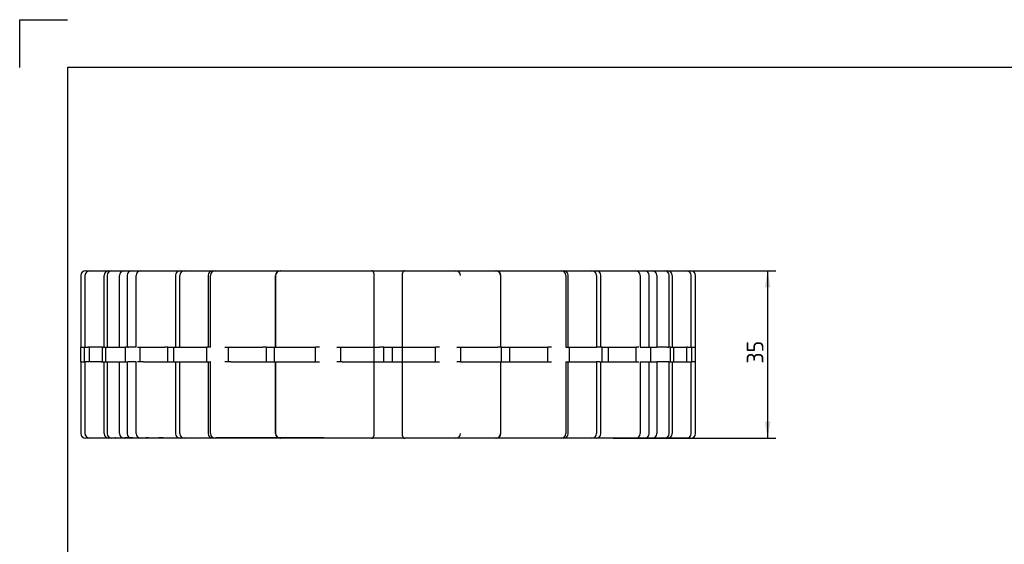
# Paper-space layout 'Sheet1' of a CAD drawing. Header units: millimetres. Extents: x 0 to 420, y 0 to 297.
# Tile 3 of 6: x 0 to 206, y 187 to 297. Entities that reach past the tile are written whole.
import ezdxf
from ezdxf.enums import TextEntityAlignment as Align
from ezdxf.lldxf.tags import DXFTag

# ---------------------------------------------------------------- set-up
doc = ezdxf.new("R2010")
doc.units = ezdxf.units.MM
doc.layers.add('Default', color=7, linetype='Continuous')
doc.layers.add('GEN0001-D253_MIN', color=7, linetype='Continuous')
doc.styles.add('SEACAD_Solid_Edge_ISO', font='seiso.ttf')
tags = doc.linetypes.add('HIDDEN2', pattern=[4.7625, 3.175, -1.5875]).pattern_tags.tags
tags[6:7] = [DXFTag(74, 4), DXFTag(75, 0), DXFTag(340, '0'), DXFTag(46, 0.0), DXFTag(50, 0.0), DXFTag(44, 0.0), DXFTag(45, 0.0)]
tags[4:5] = [DXFTag(74, 4), DXFTag(75, 0), DXFTag(340, '0'), DXFTag(46, 0.0), DXFTag(50, 0.0), DXFTag(44, 0.0), DXFTag(45, 0.0)]
doc.dimstyles.new('ISO', dxfattribs={"dimtxt": 3.5, "dimasz": 3.5, "dimexe": 1.75, "dimexo": 0, "dimgap": 0.875, "dimtad": 1, "dimtxsty": 'SEACAD_Solid_Edge_ISO', "dimblk1": '_SE_FILLED', "dimblk2": '_SE_FILLED', "dimsah": 1, "dimcen": 1.75, "dimadec": 0, "dimazin": 0, "dimtfac": 0.5, "dimtdec": 3, "dimtmove": 0, "dimatfit": 3, "dimfxl": 1, "dimarcsym": 0})

# ---------------------------------------------------------------- blocks, each defined once
blk = doc.blocks.new('SE1')
at = {"layer": 'GEN0001-D253_MIN', "color": 7, "linetype": 'Continuous'}
for p, q in [((12.79, 243.59), (12.79, 228.59)), ((13.65, 243.59), (13.65, 228.59)), ((13.79, 244.59), (14.65, 244.59)), ((14.65, 244.59), (17.93, 244.59)), ((17.93, 244.59), (23.43, 244.59)), ((22.43, 243.59), (22.43, 228.59)), ((23.43, 244.59), (31.07, 244.59)), ((31.07, 244.59), (40.37, 244.59)), ((39.37, 243.59), (39.37, 228.59)), ((40.37, 244.59), (51.2, 244.59)), ((51.2, 244.59), (62.88, 244.59)), ((62.88, 244.59), (75.26, 244.59)), ((75.26, 244.59), (87.55, 244.59)), ((87.55, 244.59), (99.59, 244.59)), ((99.59, 244.59), (110.62, 244.59)), ((100.59, 228.59), (100.59, 243.59)), ((110.62, 244.59), (120.48, 244.59)), ((120.48, 244.59), (128.56, 244.59)), ((121.48, 228.59), (121.48, 243.59)), ((128.56, 244.59), (134.76, 244.59)), ((134.76, 244.59), (138.67, 244.59)), ((135.76, 228.59), (135.76, 243.59)), ((138.67, 244.59), (140.24, 244.59)), ((141.24, 243.59), (141.24, 243.59)), ((141.24, 228.59), (141.24, 243.59)), ((12.77, 225.59), (12.77, 228.59)), ((12.77, 228.59), (13.53, 228.59)), ((13.53, 225.59), (13.53, 228.59)), ((13.66, 228.59), (13.53, 228.59)), ((17.31, 228.59), (17, 228.59)), ((17.31, 225.59), (17.31, 228.59)), ((17.31, 228.59), (22.13, 228.59)), ((22.13, 225.59), (22.13, 228.59)), ((22.58, 228.59), (22.13, 228.59)), ((30.93, 228.59), (30.34, 228.59)), ((30.93, 225.59), (30.93, 228.59)), ((30.93, 228.59), (39.09, 228.59)), ((39.09, 225.59), (39.09, 228.59)), ((39.79, 228.59), (39.09, 228.59)), ((51.57, 228.59), (50.79, 228.59)), ((51.57, 225.59), (51.57, 228.59)), ((51.57, 228.59), (61.83, 228.59)), ((61.83, 225.59), (61.83, 228.59)), ((62.66, 228.59), (61.83, 228.59)), ((76.09, 228.59), (75.23, 228.59)), ((76.09, 225.59), (76.09, 228.59)), ((76.09, 228.59), (86.88, 228.59)), ((86.88, 225.59), (86.88, 228.59)), ((87.72, 228.59), (86.88, 228.59)), ((100.74, 228.59), (99.95, 228.59)), ((100.74, 225.59), (100.74, 228.59)), ((100.74, 228.59), (110.42, 228.59)), ((110.42, 225.59), (110.42, 228.59)), ((111.15, 228.59), (110.42, 228.59)), ((121.78, 228.59), (121.17, 228.59)), ((121.78, 225.59), (121.78, 228.59)), ((121.78, 228.59), (128.88, 228.59)), ((128.88, 225.59), (128.88, 228.59)), ((129.38, 228.59), (128.88, 228.59)), ((136.01, 228.59), (135.67, 228.59)), ((136.01, 225.59), (136.01, 228.59)), ((136.01, 228.59), (139.44, 228.59)), ((139.44, 225.59), (139.44, 228.59)), ((139.64, 228.59), (139.44, 228.59)), ((141.26, 228.59), (141.24, 228.59)), ((141.26, 225.59), (141.26, 228.59)), ((12.77, 225.59), (13.53, 225.59)), ((12.79, 225.59), (12.79, 210.59)), ((13.53, 225.59), (13.66, 225.59)), ((13.65, 225.59), (13.65, 210.59)), ((17, 225.59), (17.31, 225.59)), ((17.31, 225.59), (22.13, 225.59)), ((22.13, 225.59), (22.58, 225.59)), ((22.43, 225.59), (22.43, 210.59)), ((30.34, 225.59), (30.93, 225.59)), ((30.93, 225.59), (39.09, 225.59)), ((39.09, 225.59), (39.79, 225.59)), ((39.37, 225.59), (39.37, 210.59)), ((50.79, 225.59), (51.57, 225.59)), ((51.57, 225.59), (61.83, 225.59)), ((61.83, 225.59), (62.66, 225.59)), ((75.23, 225.59), (76.09, 225.59)), ((76.09, 225.59), (86.88, 225.59)), ((86.88, 225.59), (87.72, 225.59)), ((99.95, 225.59), (100.74, 225.59)), ((100.59, 210.59), (100.59, 225.59)), ((100.74, 225.59), (110.42, 225.59)), ((110.42, 225.59), (111.15, 225.59)), ((121.17, 225.59), (121.78, 225.59)), ((121.48, 210.59), (121.48, 225.59)), ((121.78, 225.59), (128.88, 225.59)), ((128.88, 225.59), (129.38, 225.59)), ((135.67, 225.59), (136.01, 225.59)), ((135.76, 210.59), (135.76, 225.59)), ((136.01, 225.59), (139.44, 225.59)), ((139.44, 225.59), (139.64, 225.59)), ((141.24, 225.59), (141.26, 225.59)), ((141.24, 210.59), (141.24, 225.59)), ((141.24, 210.59), (141.24, 210.59)), ((14.65, 209.59), (13.79, 209.59)), ((17.93, 209.59), (14.65, 209.59)), ((23.43, 209.59), (17.93, 209.59)), ((20.04, 209.58), (20.04, 209.59)), ((20.25, 209.59), (20.25, 209.58)), ((21, 209.59), (21, 209.58)), ((21.27, 209.59), (21.27, 209.58)), ((23.32, 209.58), (23.32, 209.59)), ((31.07, 209.59), (23.43, 209.59)), ((25, 209.59), (25, 209.58)), ((28.07, 209.59), (28.07, 209.58)), ((29.66, 209.58), (29.66, 209.59)), ((29.8, 209.58), (29.8, 209.59)), ((29.82, 209.59), (29.82, 209.58)), ((40.37, 209.59), (31.07, 209.59)), ((31.07, 209.58), (31.07, 209.59)), ((51.2, 209.59), (40.37, 209.59)), ((62.88, 209.59), (51.2, 209.59)), ((75.26, 209.59), (62.88, 209.59)), ((87.55, 209.59), (75.26, 209.59)), ((99.59, 209.59), (87.55, 209.59)), ((110.62, 209.59), (99.59, 209.59)), ((120.48, 209.59), (110.62, 209.59)), ((128.56, 209.59), (120.48, 209.59)), ((134.76, 209.59), (128.56, 209.59)), ((138.67, 209.59), (134.76, 209.59)), ((140.24, 209.59), (138.67, 209.59))]:
    blk.add_line(p, q, dxfattribs=at)
at = {"layer": 'GEN0001-D253_MIN', "color": 7, "linetype": 'HIDDEN2'}
for p, q in [((17.65, 228.59), (17.65, 243.59)), ((18.27, 243.59), (18.27, 228.59)), ((20.85, 228.59), (20.85, 243.59)), ((24.32, 228.59), (24.32, 243.59)), ((32.55, 243.59), (32.55, 228.59)), ((33.44, 228.59), (33.44, 243.59)), ((39.86, 228.59), (39.86, 243.59)), ((53.44, 243.59), (53.44, 228.59)), ((53.5, 228.59), (53.5, 243.59)), ((74.01, 244.09), (74.01, 210.09)), ((80.01, 210.09), (80.01, 244.09)), ((100.53, 243.59), (100.53, 228.59)), ((114.17, 243.59), (114.17, 228.59)), ((114.66, 228.59), (114.66, 243.59)), ((120.59, 243.59), (120.59, 228.59)), ((129.71, 243.59), (129.71, 228.59)), ((131.6, 228.59), (131.6, 243.59)), ((133.18, 243.59), (133.18, 228.59)), ((136.38, 243.59), (136.38, 228.59)), ((140.38, 228.59), (140.38, 243.59)), ((13.66, 228.59), (14.26, 228.59)), ((17, 228.59), (14.26, 228.59)), ((14.58, 225.59), (14.58, 228.59)), ((18.02, 225.59), (18.02, 228.59)), ((22.58, 228.59), (22.72, 228.59)), ((24.32, 228.59), (22.72, 228.59)), ((24.65, 228.59), (25.85, 228.59)), ((25.15, 225.59), (25.15, 228.59)), ((25.85, 228.59), (30.34, 228.59)), ((32.24, 225.59), (32.24, 228.59)), ((39.86, 228.59), (39.79, 228.59)), ((42.88, 228.59), (44.12, 228.59)), ((43.61, 225.59), (43.61, 228.59)), ((44.12, 228.59), (50.79, 228.59)), ((53.29, 225.59), (53.29, 228.59)), ((66.31, 228.59), (67.4, 228.59)), ((67.15, 225.59), (67.15, 228.59)), ((67.4, 228.59), (75.23, 228.59)), ((77.94, 225.59), (77.94, 228.59)), ((91.37, 228.59), (92.15, 228.59)), ((92.15, 228.59), (99.95, 228.59)), ((92.2, 225.59), (92.2, 228.59)), ((102.46, 225.59), (102.46, 228.59)), ((114.17, 228.59), (120.59, 228.59)), ((114.94, 225.59), (114.94, 228.59)), ((121.17, 228.59), (120.59, 228.59)), ((123.1, 225.59), (123.1, 228.59)), ((129.71, 228.59), (133.18, 228.59)), ((131.9, 225.59), (131.9, 228.59)), ((135.36, 228.59), (133.18, 228.59)), ((135.36, 228.59), (135.67, 228.59)), ((136.72, 225.59), (136.72, 228.59)), ((139.64, 228.59), (140.49, 228.59)), ((140.49, 228.59), (141.24, 228.59)), ((140.5, 225.59), (140.5, 228.59)), ((14.26, 225.59), (13.66, 225.59)), ((17, 225.59), (14.26, 225.59)), ((17.65, 210.59), (17.65, 225.59)), ((18.27, 225.59), (18.27, 210.59)), ((20.85, 210.59), (20.85, 225.59)), ((22.72, 225.59), (22.58, 225.59)), ((24.32, 225.59), (22.72, 225.59)), ((24.32, 210.59), (24.32, 225.59)), ((25.85, 225.59), (24.65, 225.59)), ((25.85, 225.59), (30.34, 225.59)), ((32.55, 225.59), (32.55, 210.59)), ((33.44, 210.59), (33.44, 225.59)), ((39.86, 225.59), (39.79, 225.59)), ((39.86, 210.59), (39.86, 225.59)), ((44.12, 225.59), (42.88, 225.59)), ((44.12, 225.59), (50.79, 225.59)), ((53.44, 225.59), (53.44, 210.59)), ((53.5, 210.59), (53.5, 225.59)), ((67.4, 225.59), (66.31, 225.59)), ((67.4, 225.59), (75.23, 225.59)), ((92.15, 225.59), (91.37, 225.59)), ((92.15, 225.59), (99.95, 225.59)), ((100.53, 225.59), (100.53, 210.59)), ((114.17, 225.59), (120.59, 225.59)), ((114.17, 225.59), (114.17, 210.59)), ((114.66, 210.59), (114.66, 225.59)), ((121.17, 225.59), (120.59, 225.59)), ((120.59, 225.59), (120.59, 210.59)), ((129.71, 225.59), (133.18, 225.59)), ((129.71, 225.59), (129.71, 210.59)), ((131.6, 210.59), (131.6, 225.59)), ((135.36, 225.59), (133.18, 225.59)), ((133.18, 225.59), (133.18, 210.59)), ((135.67, 225.59), (135.36, 225.59)), ((136.38, 225.59), (136.38, 210.59)), ((139.64, 225.59), (140.49, 225.59)), ((140.38, 210.59), (140.38, 225.59)), ((141.24, 225.59), (140.49, 225.59)), ((19.53, 209.69), (19.53, 209.59)), ((19.53, 209.69), (19.6, 209.69)), ((19.56, 209.69), (19.56, 209.59)), ((19.57, 209.69), (19.57, 209.59)), ((19.6, 209.69), (19.6, 209.59)), ((19.6, 209.69), (19.69, 209.69)), ((19.62, 209.69), (19.62, 209.59)), ((19.64, 209.69), (19.64, 209.59)), ((19.69, 209.69), (19.69, 209.59)), ((19.69, 209.69), (19.71, 209.69)), ((19.7, 209.69), (19.7, 209.59)), ((19.71, 209.69), (19.71, 209.59)), ((19.71, 209.69), (19.91, 209.69)), ((19.79, 209.69), (19.79, 209.59)), ((19.85, 209.69), (19.85, 209.59)), ((19.87, 209.69), (19.87, 209.59)), ((19.92, 209.7), (19.92, 209.58)), ((19.92, 209.69), (19.92, 209.59)), ((20.02, 209.69), (19.92, 209.69)), ((19.93, 209.69), (19.93, 209.59)), ((19.93, 209.69), (19.93, 209.59)), ((19.95, 209.69), (19.95, 209.59)), ((19.99, 209.69), (19.99, 209.59)), ((20.02, 209.69), (20.02, 209.59)), ((20.02, 209.69), (20.38, 209.69)), ((20.02, 209.69), (20.02, 209.59)), ((20.03, 209.69), (20.03, 209.59)), ((20.04, 209.59), (20.04, 209.7)), ((20.05, 209.69), (20.05, 209.59)), ((20.08, 209.69), (20.08, 209.59)), ((20.1, 209.69), (20.1, 209.59)), ((20.16, 209.69), (20.16, 209.59)), ((20.25, 209.7), (20.25, 209.59)), ((20.29, 209.69), (20.29, 209.59)), ((20.29, 209.69), (20.29, 209.59)), ((20.34, 209.69), (20.34, 209.59)), ((20.38, 209.69), (20.38, 209.59)), ((20.38, 209.69), (20.38, 209.59)), ((20.39, 209.69), (20.93, 209.69)), ((20.51, 209.69), (20.51, 209.59)), ((20.67, 209.7), (20.67, 209.58)), ((20.96, 209.7), (20.96, 209.58)), ((20.96, 209.69), (21.98, 209.69)), ((21, 209.7), (21, 209.59)), ((21.09, 209.69), (21.09, 209.59)), ((21.27, 209.7), (21.27, 209.59)), ((21.36, 209.69), (21.36, 209.59)), ((21.4, 209.7), (21.4, 209.58)), ((21.58, 209.69), (21.58, 209.59)), ((21.67, 209.69), (21.67, 209.59)), ((21.74, 209.7), (21.74, 209.58)), ((21.9, 209.69), (21.9, 209.59)), ((21.9, 209.69), (21.9, 209.59)), ((22.85, 209.69), (21.98, 209.69)), ((22.03, 209.69), (22.03, 209.59)), ((22.05, 209.7), (22.05, 209.58)), ((22.05, 209.69), (22.05, 209.59)), ((22.06, 209.69), (22.06, 209.59)), ((22.07, 209.69), (22.07, 209.59)), ((22.12, 209.69), (22.12, 209.59)), ((22.2, 209.69), (22.2, 209.59)), ((22.25, 209.69), (22.25, 209.59)), ((22.26, 209.69), (22.26, 209.59)), ((22.27, 209.69), (22.27, 209.59)), ((22.29, 209.69), (22.29, 209.59)), ((22.32, 209.69), (22.32, 209.59)), ((22.32, 209.69), (22.32, 209.59)), ((22.35, 209.69), (22.35, 209.59)), ((22.36, 209.69), (22.36, 209.59)), ((22.38, 209.69), (22.38, 209.59)), ((22.39, 209.7), (22.39, 209.58)), ((22.41, 209.69), (22.41, 209.59)), ((22.43, 209.69), (22.43, 209.59)), ((22.46, 209.69), (22.46, 209.59)), ((22.48, 209.69), (22.48, 209.59)), ((22.49, 209.69), (22.49, 209.59)), ((22.5, 209.69), (22.5, 209.59)), ((22.53, 209.59), (22.53, 209.69)), ((22.55, 209.69), (22.55, 209.59)), ((22.56, 209.69), (22.56, 209.59)), ((22.61, 209.69), (22.61, 209.59)), ((22.64, 209.69), (22.64, 209.59)), ((22.68, 209.69), (22.68, 209.59)), ((22.73, 209.69), (22.73, 209.59)), ((22.95, 209.69), (22.85, 209.69)), ((22.85, 209.59), (22.85, 209.69)), ((22.91, 209.69), (22.91, 209.59)), ((22.94, 209.69), (22.94, 209.59)), ((22.99, 209.69), (22.95, 209.69)), ((22.95, 209.69), (22.95, 209.59)), ((22.99, 209.69), (22.99, 209.59)), ((23.65, 209.69), (23.01, 209.69)), ((23.11, 209.69), (23.11, 209.59)), ((23.24, 209.69), (23.24, 209.59)), ((23.32, 209.59), (23.32, 209.7)), ((23.64, 209.69), (23.64, 209.59)), ((23.65, 209.58), (23.65, 209.7)), ((23.65, 209.69), (23.65, 209.59)), ((23.66, 209.69), (23.85, 209.69)), ((23.79, 209.69), (23.79, 209.59)), ((23.85, 209.69), (23.85, 209.59)), ((23.85, 209.69), (23.97, 209.69)), ((23.96, 209.69), (23.96, 209.59)), ((23.97, 209.69), (23.97, 209.59)), ((23.97, 209.69), (24.34, 209.69)), ((24.22, 209.69), (24.22, 209.59)), ((24.34, 209.69), (24.34, 209.59)), ((24.34, 209.69), (24.44, 209.69)), ((24.38, 209.69), (24.38, 209.59)), ((24.44, 209.69), (24.44, 209.59)), ((24.44, 209.69), (24.98, 209.69)), ((24.7, 209.69), (24.7, 209.59)), ((24.72, 209.69), (24.72, 209.59)), ((24.76, 209.69), (24.76, 209.59)), ((24.87, 209.69), (24.87, 209.59)), ((24.92, 209.69), (24.92, 209.59)), ((24.98, 209.69), (24.98, 209.59)), ((24.98, 209.69), (25.09, 209.69)), ((24.98, 209.69), (24.98, 209.59)), ((25, 209.7), (25, 209.59)), ((25.09, 209.69), (25.09, 209.59)), ((25.09, 209.69), (25.09, 209.59)), ((25.09, 209.69), (25.64, 209.69)), ((25.25, 209.69), (25.25, 209.59)), ((25.27, 209.69), (25.27, 209.59)), ((25.28, 209.69), (25.28, 209.59)), ((25.4, 209.69), (25.4, 209.59)), ((25.51, 209.69), (25.51, 209.59)), ((25.64, 209.69), (25.64, 209.59)), ((25.64, 209.69), (25.8, 209.69)), ((25.78, 209.69), (25.78, 209.59)), ((25.8, 209.69), (25.8, 209.59)), ((25.8, 209.69), (26.23, 209.69)), ((25.87, 209.69), (25.87, 209.59)), ((25.87, 209.69), (25.87, 209.59)), ((25.99, 209.69), (25.99, 209.59)), ((26, 209.69), (26, 209.59)), ((26.05, 209.69), (26.05, 209.59)), ((26.06, 209.69), (26.06, 209.59)), ((26.06, 209.69), (26.06, 209.59)), ((26.13, 209.69), (26.13, 209.59)), ((26.2, 209.69), (26.2, 209.59)), ((26.21, 209.69), (26.21, 209.59)), ((26.23, 209.69), (26.23, 209.59)), ((26.23, 209.69), (26.38, 209.69)), ((26.28, 209.69), (26.28, 209.59)), ((26.32, 209.69), (26.32, 209.59)), ((26.33, 209.69), (26.33, 209.59)), ((26.36, 209.69), (26.36, 209.59)), ((26.94, 209.69), (26.36, 209.69)), ((26.38, 209.69), (26.38, 209.59)), ((26.39, 209.69), (26.39, 209.59)), ((26.45, 209.69), (26.45, 209.59)), ((26.49, 209.69), (26.49, 209.59)), ((26.53, 209.69), (26.53, 209.59)), ((26.59, 209.69), (26.59, 209.59)), ((26.61, 209.59), (26.61, 209.69)), ((26.7, 209.69), (26.7, 209.59)), ((26.94, 209.59), (26.94, 209.69)), ((26.95, 209.69), (27.42, 209.69)), ((27.42, 209.69), (27.42, 209.59)), ((27.42, 209.69), (27.57, 209.69)), ((27.57, 209.69), (27.57, 209.59)), ((27.57, 209.69), (27.98, 209.69)), ((27.74, 209.69), (27.74, 209.59)), ((27.98, 209.69), (27.98, 209.59)), ((27.98, 209.69), (28.14, 209.69)), ((28.07, 209.7), (28.07, 209.59)), ((28.14, 209.69), (28.14, 209.59)), ((28.14, 209.69), (28.44, 209.69)), ((28.22, 209.69), (28.22, 209.59)), ((28.44, 209.69), (28.44, 209.59)), ((28.44, 209.69), (28.6, 209.69)), ((28.6, 209.69), (28.6, 209.59)), ((28.6, 209.69), (28.91, 209.69)), ((28.6, 209.69), (28.6, 209.59)), ((28.6, 209.69), (28.6, 209.59)), ((28.61, 209.69), (28.61, 209.59)), ((28.91, 209.69), (28.91, 209.59)), ((28.91, 209.69), (29.07, 209.69)), ((29.07, 209.69), (29.07, 209.59)), ((29.98, 209.69), (29.09, 209.69)), ((29.42, 209.7), (29.42, 209.58)), ((29.66, 209.59), (29.66, 209.7)), ((29.8, 209.59), (29.8, 209.7)), ((29.82, 209.7), (29.82, 209.59)), ((29.98, 209.59), (29.98, 209.69)), ((30, 209.69), (31.47, 209.69)), ((30.2, 209.59), (30.2, 209.69)), ((31.05, 209.69), (31.05, 209.59)), ((31.07, 209.59), (31.07, 209.7)), ((31.07, 209.69), (31.07, 209.59)), ((31.47, 209.69), (31.47, 209.59)), ((41.1, 209.69), (41.1, 209.69)), ((41.25, 209.69), (41.1, 209.69)), ((41.1, 209.69), (41.1, 209.59)), ((43.05, 209.69), (41.25, 209.69)), ((41.7, 209.69), (41.7, 209.59)), ((41.76, 209.69), (41.76, 209.59)), ((53.57, 209.69), (43.05, 209.69)), ((43.31, 209.69), (43.31, 209.59)), ((43.92, 209.69), (43.92, 209.59)), ((57.02, 209.69), (53.57, 209.69)), ((61.94, 209.69), (57.02, 209.69)), ((57.63, 209.69), (57.63, 209.59)), ((58.05, 209.69), (58.05, 209.59)), ((58.06, 209.69), (58.06, 209.59)), ((58.07, 209.59), (58.07, 209.69)), ((58.22, 209.69), (58.22, 209.59)), ((58.36, 209.69), (58.36, 209.59)), ((58.67, 209.59), (58.67, 209.69)), ((59.48, 209.69), (59.48, 209.59)), ((63.59, 209.69), (61.94, 209.69)), ((62.99, 209.59), (62.99, 209.69)), ((63.59, 209.59), (63.59, 209.69))]:
    blk.add_line(p, q, dxfattribs=at)
at = {"layer": 'GEN0001-D253_MIN', "color": 7, "linetype": 'Continuous'}
for centre, start, end in [((13.79, 243.59), 90, 180), ((14.65, 243.59), 90, 180), ((23.43, 243.59), 90, 180), ((40.37, 243.59), 90, 180), ((99.59, 243.59), 0, 90), ((120.48, 243.59), 0, 90), ((134.76, 243.59), 0, 90), ((140.24, 243.59), 0, 90), ((13.79, 210.59), 180, 270), ((14.65, 210.59), 180, 270), ((23.43, 210.59), 180, 270), ((40.37, 210.59), 180, 270), ((99.59, 210.59), 270, 0), ((120.48, 210.59), 270, 0), ((134.76, 210.59), 270, 0), ((140.24, 210.59), 270, 0)]:
    blk.add_arc(centre, 1, start, end, dxfattribs=at)
at = {"layer": 'GEN0001-D253_MIN', "color": 7, "linetype": 'HIDDEN2'}
for centre, radius, start, end in [((18.65, 243.59), 1, 90, 180), ((19.27, 243.59), 1, 90, 180), ((21.85, 243.59), 1, 90, 180), ((25.32, 243.59), 1, 90, 180), ((33.55, 243.59), 1, 90, 180), ((34.44, 243.59), 1, 90, 180), ((40.86, 243.59), 1, 90, 180), ((54.44, 243.59), 1, 90, 180), ((54.5, 243.59), 1, 90, 180), ((73.51, 244.09), 0.5, 0, 90), ((80.51, 244.09), 0.5, 90, 180), ((91.15, 243.59), 1, 0, 90), ((99.53, 243.59), 1, 0, 90), ((113.17, 243.59), 1, 0, 90), ((113.66, 243.59), 1, 0, 90), ((119.59, 243.59), 1, 0, 90), ((128.71, 243.59), 1, 0, 90), ((130.6, 243.59), 1, 0, 90), ((132.18, 243.59), 1, 0, 90), ((135.38, 243.59), 1, 0, 90), ((139.38, 243.59), 1, 0, 90), ((18.65, 210.59), 1, 180, 270), ((19.27, 210.59), 1, 180, 270), ((21.85, 210.59), 1, 180, 270), ((25.32, 210.59), 1, 180, 270), ((33.55, 210.59), 1, 180, 270), ((34.44, 210.59), 1, 180, 270), ((40.86, 210.59), 1, 180, 270), ((54.44, 210.59), 1, 180, 270), ((54.5, 210.59), 1, 180, 270), ((73.51, 210.09), 0.5, 270, 0), ((80.51, 210.09), 0.5, 180, 270), ((91.15, 210.59), 1, 270, 0), ((99.53, 210.59), 1, 270, 0), ((113.17, 210.59), 1, 270, 0), ((113.66, 210.59), 1, 270, 0), ((119.59, 210.59), 1, 270, 0), ((128.71, 210.59), 1, 270, 0), ((130.6, 210.59), 1, 270, 0), ((132.18, 210.59), 1, 270, 0), ((135.38, 210.59), 1, 270, 0), ((139.38, 210.59), 1, 270, 0)]:
    blk.add_arc(centre, radius, start, end, dxfattribs=at)
blk = doc.blocks.new('DMBLK7')
at = {"layer": 'Default', "linetype": 'Continuous'}
for points in [[(156.91, 241.09), (156.33, 244.59), (155.75, 241.09)], [(156.91, 213.09), (155.75, 213.09), (156.33, 209.59)]]:
    blk.add_hatch(color=7, dxfattribs=at).paths.add_polyline_path(points)
at = {"layer": 'Default', "color": 7, "linetype": 'Continuous'}
for p, q in [((128.56, 244.59), (158.08, 244.59)), ((156.33, 244.59), (156.33, 209.59)), ((124.08, 209.59), (158.08, 209.59))]:
    blk.add_line(p, q, dxfattribs=at)
at = {"layer": 'Default', "color": 7, "linetype": 'Continuous', "style": 'SEACAD_Solid_Edge_ISO'}
blk.add_text('35', height=3.5, rotation=90, dxfattribs=at).set_placement((151.95, 225.18), align=Align.TOP_LEFT)
blk = doc.blocks.new('_SE_FILLED')
at = {"color": 0}
blk.add_line((0, 0), (-1, 0), dxfattribs=at)
blk.add_solid([(0, 0), (-1, -0.1665), (-1, 0.1665), (0, 0)], dxfattribs=at)

psp = doc.layouts.new('Sheet1')

# ---------------------------------------------------------------- linework, layer by layer
at = {"layer": 'Default', "color": 7, "linetype": 'Continuous'}
for p, q in [((0, 287), (0, 297)), ((0, 297), (10, 297)), ((410, 287), (10, 287)), ((10, 287), (10, 10))]:
    psp.add_line(p, q, dxfattribs=at)

# ---------------------------------------------------------------- block references
at = {"layer": 'Default'}
psp.add_blockref('SE1', (0, 0), dxfattribs=at)

# ---------------------------------------------------------------- dimensions: what is measured, and where the dimension line sits
at = {"layer": 'Default', "color": 7, "linetype": 'Continuous'}
dim = psp.add_linear_dim(base=(156.329, 209.589), p1=(128.565, 244.589), p2=(124.076, 209.589), angle=90, text='\\A1;<>', dimstyle='ISO', dxfattribs=at)
dim.commit()
dim.dimension.update_dxf_attribs({"geometry": 'DMBLK7', "text_midpoint": (156.329, 227.089), "dimtype": 160})

doc.saveas('drawing.dxf')
